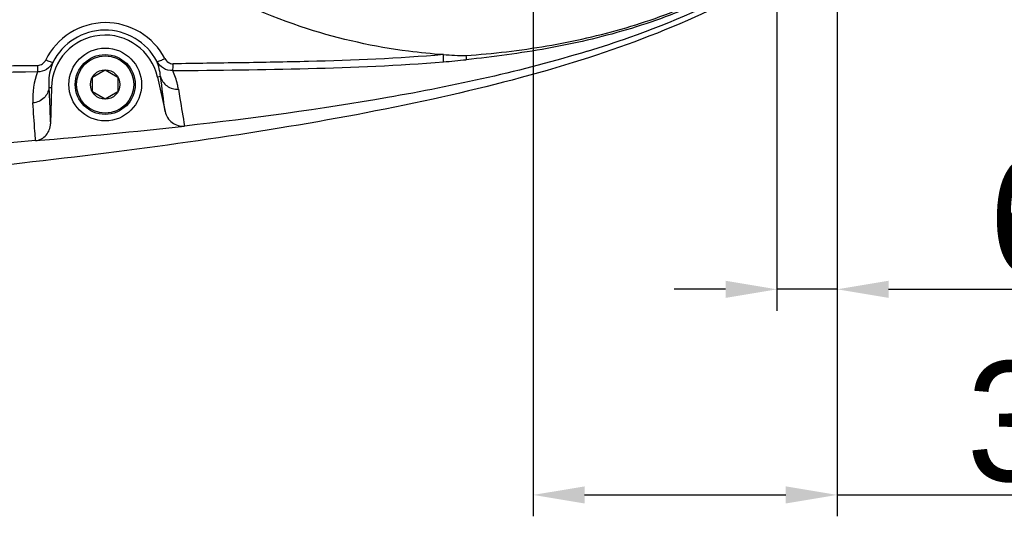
# Model space of a CAD drawing. Header units: millimetres. Extents: x 4086 to 8318, y 123 to 1549.
# Tile 39 of 54: x 7021 to 7078, y 1302 to 1331. Entities that reach past the tile are written whole.
import ezdxf

# ---------------------------------------------------------------- set-up
doc = ezdxf.new("R2010")
doc.units = ezdxf.units.MM
doc.linetypes.add('CENTER2', pattern=[28.575, 19.05, -3.175, 3.175, -3.175])
doc.layers.add('00_COMPONENTS', color=7, linetype='Continuous')
doc.layers.add('中心线层', color=7, linetype='CENTER2', lineweight=0)
doc.layers.add('细线层', color=7, linetype='Continuous', lineweight=0)
doc.styles.get("Standard").update_dxf_attribs({"font": 'SourceHanSansCN-Normal.ttf'})
doc.dimstyles.new('直线标注', dxfattribs={"dimtxt": 7, "dimasz": 3, "dimexe": 1.25, "dimexo": 0.625, "dimtad": 1, "dimdec": 1, "dimlfac": 2, "dimdsep": 46, "dimtxsty": 'Standard', "dimcen": 2.5, "dimadec": 0, "dimazin": 0, "dimtm": 1e-09, "dimtfac": 1, "dimtdec": 1, "dimtmove": 0, "dimatfit": 3, "dimfxl": 0, "dimarcsym": 0})

# ---------------------------------------------------------------- blocks, each defined once
blk = doc.blocks.new('*D873')
at = {"color": 0, "lineweight": -2}
for p, q in [((7050.951, 1351.009), (7050.951, 1301.902)), ((7068.7, 1343.506), (7068.7, 1301.902)), ((7053.951, 1303.152), (7065.7, 1303.152)), ((7068.7, 1303.152), (7094.746, 1303.152))]:
    blk.add_line(p, q, dxfattribs=at)
at = {"color": 0}
for points in [[(7053.951, 1303.652), (7053.951, 1302.652), (7050.951, 1303.152)], [(7065.7, 1302.652), (7065.7, 1303.652), (7068.7, 1303.152)]]:
    blk.add_solid(points, dxfattribs=at)
at = {"layer": 'Defpoints', "color": 0}
for p in [(7050.951, 1351.634), (7068.7, 1344.131), (7068.7, 1303.152)]:
    blk.add_point(p, dxfattribs=at)
at = {"color": 0, "insert": (7085.356, 1307.408), "char_height": 7, "attachment_point": 5}
blk.add_mtext('35.5', dxfattribs=at)
blk = doc.blocks.new('*D898')
at = {"layer": 'Defpoints', "color": 0}
for p in [(7065.186, 1351.631), (7068.701, 1336.059), (7065.186, 1315.168)]:
    blk.add_point(p, dxfattribs=at)
at = {"layer": '细线层', "color": 0, "lineweight": -2}
for p, q in [((7065.186, 1351.006), (7065.186, 1313.918)), ((7068.701, 1335.434), (7068.701, 1313.918)), ((7062.186, 1315.168), (7059.186, 1315.168)), ((7068.701, 1315.168), (7065.186, 1315.168)), ((7071.701, 1315.168), (7090.697, 1315.168))]:
    blk.add_line(p, q, dxfattribs=at)
at = {"layer": '细线层', "color": 0}
for points in [[(7062.186, 1314.668), (7062.186, 1315.668), (7065.186, 1315.168)], [(7071.701, 1315.668), (7071.701, 1314.668), (7068.701, 1315.168)]]:
    blk.add_solid(points, dxfattribs=at)
at = {"layer": '细线层', "color": 0, "insert": (7084.062, 1319.419), "char_height": 7, "attachment_point": 5}
blk.add_mtext('6.5', dxfattribs=at)
blk = doc.blocks.new('*D899')
at = {"layer": 'Defpoints', "color": 0}
for p in [(7068.702, 1359.131), (7068.7, 1344.131), (7087.971, 1344.131)]:
    blk.add_point(p, dxfattribs=at)
at = {"layer": '细线层', "color": 0, "lineweight": -2}
for p, q in [((7069.327, 1359.131), (7089.221, 1359.131)), ((7087.971, 1356.131), (7087.971, 1347.131)), ((7069.325, 1344.131), (7089.221, 1344.131)), ((7087.971, 1344.131), (7087.971, 1329.767))]:
    blk.add_line(p, q, dxfattribs=at)
at = {"layer": '细线层', "color": 0}
for points in [[(7088.471, 1356.131), (7087.471, 1356.131), (7087.971, 1359.131)], [(7087.471, 1347.131), (7088.471, 1347.131), (7087.971, 1344.131)]]:
    blk.add_solid(points, dxfattribs=at)
at = {"layer": '细线层', "color": 0, "insert": (7083.715, 1335.256), "char_height": 7, "attachment_point": 5, "rotation": 90}
blk.add_mtext('30', dxfattribs=at)

msp = doc.modelspace()

# ---------------------------------------------------------------- linework, layer by layer
at = {"layer": '00_COMPONENTS', "color": 7, "linetype": 'Continuous'}
for p, q in [((7025.2019, 1326.7079), (7025.2021, 1327.5679)), ((7025.2021, 1327.5679), (7025.9469, 1327.9978)), ((7025.9469, 1327.9978), (7026.6916, 1327.5676)), ((7026.6916, 1327.5676), (7026.6915, 1326.7076)), ((7029.1796, 1327.6076), (7028.9977, 1327.5671)), ((7028.9977, 1327.5671), (7029.4441, 1325.555)), ((7022.6518, 1326.971), (7022.801, 1326.9672)), ((7022.801, 1326.9672), (7022.7471, 1324.8409)), ((7025.9467, 1326.2778), (7025.2019, 1326.7079)), ((7026.6915, 1326.7076), (7025.9467, 1326.2778))]:
    msp.add_line(p, q, dxfattribs=at)
for radius in [2.125, 1.75, 1.675, 0.86]:
    msp.add_circle((7025.9468, 1327.1378), radius, dxfattribs=at)
for centre, radius, start, end in [((7025.9404, 1326.9026), 3.4129, 27.820841, 153.457967), ((7025.9361, 1326.8878), 3.1361, 12.509342, 178.54909), ((7047.373, 1354.7805), 25.9525, 266.301323, 269.216263), ((7040.6416, 1389.8259), 61.5717, 274.715158, 275.961112), ((7025.9617, 1327.2788), 3.2347, 5.834733, 22.094307), ((7025.9668, 1326.351), 4.2515, 159.057893, 183.880346), ((6388.2995, 1243.9628), 646.3155, 7.2524874, 7.4359542), ((6994.0459, 1653.5558), 330.87, 274.824651, 276.33931)]:
    msp.add_arc(centre, radius, start, end, dxfattribs=at)
for points, knots in [([(7037.753, 1330.3966), (7035.5433, 1331.1072), (7031.2036, 1333.0195), (7027.482, 1336.0321), (7025.9188, 1337.8252)], [0, 0, 0, 0, 0.4938601, 1, 1, 1, 1]), ([(7047.0174, 1328.8304), (7048.6001, 1328.9436), (7051.7535, 1329.3123), (7056.4018, 1330.3535), (7060.8707, 1332.0049), (7063.6434, 1333.5664), (7064.9521, 1334.455)], [0, 0, 0, 0, 0.2504944, 0.5003306, 0.7502856, 1, 1, 1, 1]), ([(7066.2885, 1334.3082), (7064.4189, 1333.0689), (7060.1933, 1330.7975), (7053.0418, 1328.2051), (7044.8937, 1326.1443), (7035.9747, 1324.4928), (7026.5261, 1323.1435), (7016.7478, 1322.0378), (7006.7819, 1321.1364), (6993.4501, 1320.1808), (6977.0604, 1319.3954), (6960.9122, 1319.0378), (6948.3349, 1319.1318), (6939.0981, 1319.4062), (6930.0102, 1319.9138), (6924.0157, 1320.5111), (6921.0712, 1320.9019)], [0, 0, 0, 0, 0.0456879, 0.0972034, 0.1545912, 0.2166945, 0.2818842, 0.348963, 0.4171137, 0.4856904, 0.6211983, 0.7512915, 0.8146285, 0.8773696, 0.9394987, 1, 1, 1, 1]), ([(7065.013, 1334.3188), (7063.6974, 1333.4331), (7060.9091, 1331.8833), (7056.4265, 1330.2359), (7051.772, 1329.1685), (7048.6179, 1328.7537), (7047.036, 1328.5871)], [0, 0, 0, 0, 0.2496947, 0.4995982, 0.7495652, 1, 1, 1, 1]), ([(7054.1191, 1329.0881), (7054.9477, 1329.3431), (7058.2415, 1330.4265), (7061.4491, 1331.8072), (7063.7171, 1333.0819)], [0, 0, 0, 0, 0.2499258, 1, 1, 1, 1]), ([(7029.431, 1328.6542), (7029.1047, 1329.2771), (7028.085, 1330.3687), (7025.9354, 1330.9536), (7023.7907, 1330.3284), (7022.785, 1329.2097), (7022.4702, 1328.5744)], [0, 0, 0, 0, 0.2485414, 0.4984628, 0.749378, 1, 1, 1, 1]), ([(7045.7009, 1328.8832), (7045.0198, 1328.9262), (7042.3308, 1329.1872), (7039.6744, 1329.7786), (7037.753, 1330.3965)], [0, 0, 0, 0, 0.2526902, 1, 1, 1, 1]), ([(7028.9588, 1328.4954), (7028.9701, 1328.4808), (7029.0369, 1328.491), (7029.1276, 1328.5163), (7029.2712, 1328.5742), (7029.3733, 1328.624), (7029.431, 1328.6542)], [0, 0, 0, 0, 0.109265, 0.3185442, 0.6141032, 1, 1, 1, 1]), ([(7029.431, 1328.6542), (7029.4775, 1328.5653), (7029.6157, 1328.4119), (7029.8151, 1328.3454), (7029.9122, 1328.3465)], [0, 0, 0, 0, 0.5081154, 1, 1, 1, 1]), ([(7045.6988, 1328.8821), (7043.0765, 1328.6512), (7039.127, 1328.4911), (7033.8623, 1328.4047), (7031.2289, 1328.3657), (7029.9122, 1328.3465)], [0, 0, 0, 0, 0.4998995, 0.7499271, 1, 1, 1, 1]), ([(7054.1191, 1329.0882), (7052.2056, 1328.4976), (7048.3314, 1327.4909), (7040.4875, 1325.949), (7034.5459, 1325.1534), (7030.5773, 1324.7084)], [0, 0, 0, 0, 0.2505781, 0.5002995, 1, 1, 1, 1]), ([(7045.7029, 1328.4625), (7045.7098, 1328.4775), (7045.7102, 1328.5256), (7045.7131, 1328.6115), (7045.708, 1328.7356), (7045.7026, 1328.8293), (7045.6988, 1328.8821)], [0, 0, 0, 0, 0.1178876, 0.3297822, 0.621858, 1, 1, 1, 1]), ([(7047.018, 1328.8305), (7047.0231, 1328.7752), (7047.0281, 1328.6943), (7047.0378, 1328.6128), (7047.0357, 1328.5871)], [0, 0, 0, 0, 0.6824362, 1, 1, 1, 1]), ([(6930.6313, 1326.9323), (6932.5326, 1327.0528), (6936.3371, 1327.2643), (6943.9535, 1327.5108), (6953.4779, 1327.5993), (6964.9055, 1327.5982), (6976.3316, 1327.6604), (6987.755, 1327.7876), (6999.1757, 1327.9456), (7010.5937, 1328.1056), (7018.2046, 1328.2122), (7022.0097, 1328.2577)], [0, 0, 0, 0, 0.062534, 0.1250658, 0.2501177, 0.3751562, 0.5001765, 0.6251754, 0.7501488, 0.875092, 1, 1, 1, 1]), ([(7022.8873, 1328.4276), (7022.805, 1328.2653), (7022.5502, 1327.9776), (7022.1783, 1327.8698), (7021.9962, 1327.8706)], [0, 0, 0, 0, 0.499896, 1, 1, 1, 1]), ([(7021.9962, 1327.8706), (7022.0032, 1327.9206), (7022.0078, 1328.0501), (7022.0099, 1328.1791), (7022.0097, 1328.2577)], [0, 0, 0, 0, 0.391041, 1, 1, 1, 1]), ([(7022.0097, 1328.2577), (7022.104, 1328.2589), (7022.2971, 1328.3315), (7022.4263, 1328.4858), (7022.4702, 1328.5743)], [0, 0, 0, 0, 0.4884267, 1, 1, 1, 1]), ([(7022.8873, 1328.4277), (7022.884, 1328.4236), (7022.866, 1328.4231), (7022.8192, 1328.4307), (7022.7289, 1328.4604), (7022.6066, 1328.5107), (7022.5163, 1328.5521), (7022.4702, 1328.5743)], [0, 0, 0, 0, 0.0349928, 0.1037416, 0.3347181, 0.6565463, 1, 1, 1, 1]), ([(7022.8873, 1328.4276), (7022.8389, 1328.3082), (7022.6788, 1327.84), (7022.628, 1327.3356), (7022.6518, 1326.971)], [0, 0, 0, 0, 0.2608099, 1, 1, 1, 1]), ([(7029.8951, 1327.9468), (7029.7072, 1327.9401), (7029.32, 1328.0398), (7029.0476, 1328.3295), (7028.9588, 1328.4954)], [0, 0, 0, 0, 0.499719, 1, 1, 1, 1]), ([(7029.8951, 1327.947), (7032.5319, 1327.9725), (7037.8039, 1328.0324), (7043.0759, 1328.2463), (7045.7029, 1328.4625)], [0, 0, 0, 0, 0.5000969, 1, 1, 1, 1]), ([(7029.8951, 1327.9468), (7029.9056, 1328.0008), (7029.9089, 1328.1351), (7029.9123, 1328.2681), (7029.9122, 1328.3465)], [0, 0, 0, 0, 0.4124485, 1, 1, 1, 1]), ([(7021.9962, 1327.8706), (7018.1926, 1327.8305), (7010.5841, 1327.7357), (6999.1693, 1327.5881), (6987.7507, 1327.4383), (6976.3285, 1327.3152), (6964.9037, 1327.2564), (6953.4793, 1327.2608), (6943.9596, 1327.1686), (6936.3497, 1326.9073), (6932.5493, 1326.6881), (6930.6505, 1326.5602)], [0, 0, 0, 0, 0.1249017, 0.2498531, 0.3748462, 0.4998755, 0.6249337, 0.7499922, 0.875015, 0.9375091, 1, 1, 1, 1]), ([(7029.1796, 1327.6076), (7029.2299, 1327.3893), (7029.5107, 1326.9741), (7029.9918, 1326.8505), (7030.2213, 1326.8674)], [0, 0, 0, 0, 0.4932906, 1, 1, 1, 1]), ([(7030.2213, 1326.8674), (7030.2065, 1326.9577), (7030.1331, 1327.327), (7030.0114, 1327.6867), (7029.8951, 1327.9468)], [0, 0, 0, 0, 0.2431005, 1, 1, 1, 1]), ([(7022.6518, 1326.971), (7022.6439, 1326.7448), (7022.4294, 1326.2761), (7021.961, 1326.0807), (7021.7251, 1326.0633)], [0, 0, 0, 0, 0.4889297, 1, 1, 1, 1]), ([(7022.6518, 1326.971), (7022.6597, 1326.7927), (7022.6912, 1326.0827), (7022.723, 1325.3727), (7022.7471, 1324.8409)], [0, 0, 0, 0, 0.2510851, 1, 1, 1, 1]), ([(7030.2213, 1326.8674), (7030.2516, 1326.6852), (7030.3707, 1325.9658), (7030.4892, 1325.2464), (7030.5772, 1324.7092)], [0, 0, 0, 0, 0.2533822, 1, 1, 1, 1]), ([(7021.8744, 1323.8583), (7021.8619, 1324.0411), (7021.8118, 1324.7761), (7021.7621, 1325.5111), (7021.7251, 1326.0633)], [0, 0, 0, 0, 0.2487524, 1, 1, 1, 1]), ([(7029.4441, 1325.555), (7029.499, 1325.3079), (7029.7888, 1324.838), (7030.3278, 1324.6812), (7030.5772, 1324.7092)], [0, 0, 0, 0, 0.5021183, 1, 1, 1, 1]), ([(7021.8744, 1323.8583), (7021.9929, 1323.8684), (7022.2288, 1323.9364), (7022.6084, 1324.236), (7022.7411, 1324.6051), (7022.7471, 1324.8409)], [0, 0, 0, 0, 0.2508556, 0.5022852, 1, 1, 1, 1]), ([(7021.8744, 1323.8583), (7017.3637, 1323.473), (7008.426, 1322.8518), (6995.2471, 1322.153), (6982.5795, 1321.67), (6970.5832, 1321.3694), (6959.3525, 1321.2593), (6948.9882, 1321.3563), (6939.6137, 1321.6424), (6933.7123, 1321.9367), (6930.949, 1322.1083)], [0, 0, 0, 0, 0.1492331, 0.2952988, 0.4350308, 0.567096, 0.6908557, 0.8052399, 0.908736, 1, 1, 1, 1])]:
    msp.add_open_spline(points, degree=3, knots=knots, dxfattribs=at)
at = {"layer": '中心线层'}
msp.add_line((7050.9507, 1319.9009), (7050.9507, 1384.3267), dxfattribs=at)

# ---------------------------------------------------------------- dimensions: what is measured, and where the dimension line sits
dim = msp.add_linear_dim(base=(7068.6995, 1303.1518), p1=(7050.9507, 1351.6338), p2=(7068.6995, 1344.1309), dimstyle='直线标注')
dim.commit()
dim.dimension.update_dxf_attribs({"geometry": '*D873', "text_midpoint": (7085.3563, 1303.1518), "dimtype": 160})
at = {"layer": '细线层'}
dim = msp.add_linear_dim(base=(7087.9708, 1344.1309), p1=(7068.7017, 1359.1309), p2=(7068.6997, 1344.1309), angle=90, dimstyle='直线标注', dxfattribs=at)
dim.commit()
dim.dimension.update_dxf_attribs({"geometry": '*D899', "text_midpoint": (7087.9708, 1335.2559), "dimtype": 160})
dim = msp.add_linear_dim(base=(7065.1857, 1315.1682), p1=(7068.7007, 1336.0595), p2=(7065.1857, 1351.6315), text='6.5', dimstyle='直线标注', override={"dimtxsty": 'Standard'}, dxfattribs=at)
dim.commit()
dim.dimension.update_dxf_attribs({"geometry": '*D898', "text_midpoint": (7084.0616, 1315.1682), "dimtype": 160})

doc.saveas('drawing.dxf')
